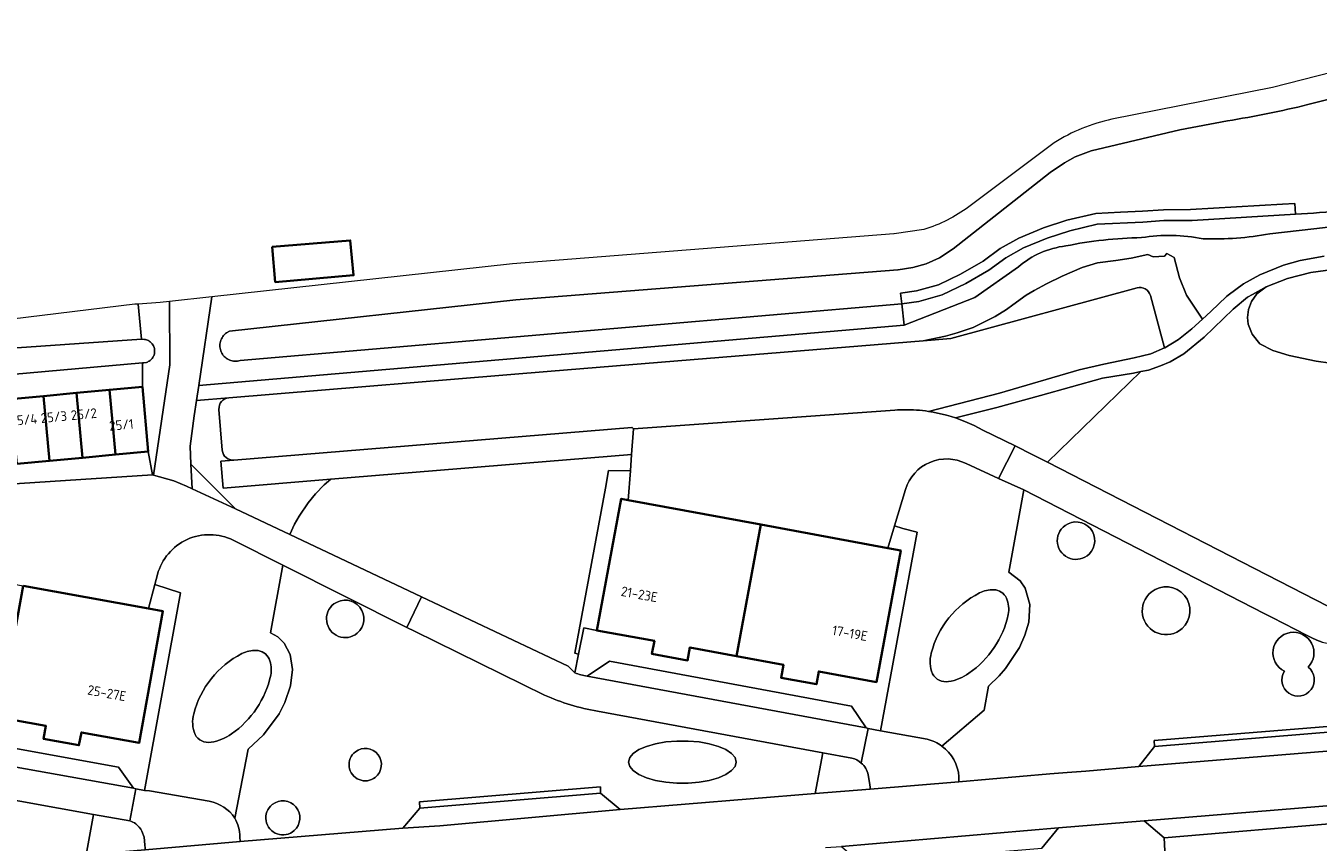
# Model space of a CAD drawing. Extents: x 151587 to 155483, y 462503 to 464608.
# Tile 82 of 236: x 152714 to 152834, y 463892 to 463968. Entities that reach past the tile are written whole.
import ezdxf
from ezdxf.enums import TextEntityAlignment as Align

# ---------------------------------------------------------------- set-up
doc = ezdxf.new("R2010")
doc.units = 0
doc.header["$LTSCALE"] = 0.5
for name, color, linetype, lineweight in [('B-RO-GR-BEPLANTING_CULTUUR_HEESTERS-GV', 251, 'CONTINUOUS', 18), ('B-RO-OG-BEBOUWING-GV', 6, 'CONTINUOUS', 35), ('B-RO-OG-BEBOUWING-T18', 1, 'CONTINUOUS', 18), ('B-RO-OG-TERREIN_CULTUURSCHEIDING-GV', 251, 'CONTINUOUS', 18), ('B-RO-OG-WATER_MEER-GV', 251, 'CONTINUOUS', 18), ('B-RO-OG-WATER_SLOOT-GV', 251, 'CONTINUOUS', 18), ('B-RO-VH-VERHARDING_ASFALT-GV', 251, 'CONTINUOUS', 18), ('B-RO-VH-VERHARDING_BETON-GV', 251, 'CONTINUOUS', 18), ('B-RO-VH-VERHARDING_BETONSTRAATSTEEN-GV', 251, 'CONTINUOUS', 18), ('B-RO-VH-VERHARDING_HALFVERHARDING_GRIND-GV', 251, 'CONTINUOUS', 18), ('B-RO-VH-VERHARDING_STRAATBAKSTEEN-GV', 251, 'CONTINUOUS', 18), ('B-RO-VH-VERHARDING_TEGEL-GV', 251, 'CONTINUOUS', 18)]:
    doc.layers.add(name, color=color, linetype=linetype, lineweight=lineweight)
doc.styles.add('NLCS-ISO-M200-T18', font='NLCS-ISO.ttf', dxfattribs={"height": 0.36})

msp = doc.modelspace()

# ---------------------------------------------------------------- linework, layer by layer
at = {"layer": 'B-RO-GR-BEPLANTING_CULTUUR_HEESTERS-GV', "flags": 128}
for points in [[(152817.325, 463943.524), (152800.1, 463938.849), (152797.526, 463938.637), (152763.097, 463935.808), (152733.269, 463933.357)], [(152798.023, 463932.097), (152804.595, 463933.792), (152811.953, 463935.957), (152814.259, 463936.475), (152817.043, 463937.043), (152818.591, 463937.414), (152819.868, 463937.971), (152818.552, 463942.821)], [(152732.357, 463932.28), (152732.662, 463928.503)], [(152733.741, 463927.587), (152770.579, 463930.615), (152770.584, 463930.615), (152770.724, 463930.475), (152794.911, 463932.228), (152795.148, 463932.241), (152795.385, 463932.25), (152795.622, 463932.256), (152795.86, 463932.258), (152796.097, 463932.256), (152796.334, 463932.25), (152796.617, 463932.238), (152796.899, 463932.221), (152797.181, 463932.198), (152797.462, 463932.17), (152797.743, 463932.136), (152798.023, 463932.097)]]:
    msp.add_lwpolyline(points, dxfattribs=at)
at = {"layer": 'B-RO-GR-BEPLANTING_CULTUUR_HEESTERS-GV'}
for points in [[(152818.552, 463942.821, 0.4146124), (152817.325, 463943.524)], [(152733.269, 463933.357, 0.4136411), (152732.357, 463932.28)], [(152732.662, 463928.503, 0.4135173), (152733.741, 463927.587)]]:
    msp.add_lwpolyline(points, format="xyb", dxfattribs=at)
at = {"layer": 'B-RO-OG-BEBOUWING-GV', "flags": 128}
for points in [[(152737.264, 463947.33), (152737.56, 463944.06), (152744.817, 463944.694), (152744.507, 463947.924)], [(152713.636, 463927.24), (152716.683, 463927.528), (152716.117, 463933.521), (152713.07, 463933.233)], [(152719.731, 463927.816), (152719.165, 463933.809), (152716.117, 463933.521), (152716.683, 463927.528)], [(152722.779, 463928.103), (152722.213, 463934.097), (152719.165, 463933.809), (152719.731, 463927.816)], [(152722.779, 463928.103), (152725.814, 463928.39), (152725.263, 463934.385), (152722.213, 463934.097)], [(152770.226, 463923.9), (152769.582, 463924.019), (152767.311, 463911.836), (152772.65, 463910.863), (152772.428, 463909.664), (152775.719, 463909.055), (152775.941, 463910.253), (152780.263, 463909.452), (152782.518, 463921.623)], [(152780.263, 463909.452), (152784.595, 463908.65), (152784.373, 463907.451), (152787.644, 463906.845), (152787.866, 463908.044), (152793.199, 463907.056), (152795.454, 463919.226), (152794.263, 463919.447), (152782.518, 463921.623)], [(152714.226, 463915.97), (152712.009, 463903.788), (152716.344, 463902.998), (152716.125, 463901.799), (152719.399, 463901.203), (152719.618, 463902.402), (152724.957, 463901.43), (152727.175, 463913.613), (152725.825, 463913.859)]]:
    msp.add_lwpolyline(points, close=True, dxfattribs=at)
at = {"layer": 'B-RO-OG-TERREIN_CULTUURSCHEIDING-GV', "flags": 128}
for points in [[(152840.854, 463949.814), (152833.68, 463948.995), (152829.597, 463948.528)], [(152806.354, 463945.483), (152802.298, 463942.653), (152795.779, 463940.063), (152730.483, 463934.48), (152730.283, 463933.112), (152733.269, 463933.357), (152763.097, 463935.808), (152797.526, 463938.637), (152799.608, 463939.047), (152800.678, 463939.365), (152802.139, 463939.876), (152803.342, 463940.439), (152804.193, 463940.867), (152805.251, 463941.519), (152805.836, 463941.961), (152807.072, 463942.856), (152807.798, 463943.294), (152808.952, 463943.893), (152810.405, 463944.607), (152812.232, 463945.405), (152813.665, 463945.835), (152815.37, 463946.069), (152816.774, 463946.285), (152818.334, 463946.613), (152818.802, 463946.404), (152819.847, 463946.47), (152820.076, 463946.706), (152820.759, 463946.349), (152821.235, 463944.457), (152821.888, 463942.851), (152823.373, 463940.635), (152824.152, 463941.354), (152825.597, 463942.715), (152825.749, 463942.858), (152827.181, 463943.895), (152828.678, 463944.741), (152830.867, 463945.624), (152832.424, 463946.071), (152834.629, 463946.465)], [(152818.552, 463942.821), (152819.868, 463937.971), (152819.896, 463937.983), (152821.15, 463938.745), (152822.387, 463939.726), (152823.373, 463940.635), (152821.888, 463942.851), (152821.235, 463944.457), (152820.759, 463946.349), (152820.076, 463946.706), (152819.847, 463946.47), (152818.802, 463946.404), (152818.334, 463946.613), (152816.774, 463946.285), (152815.37, 463946.069), (152813.665, 463945.835), (152812.232, 463945.405), (152810.405, 463944.607), (152808.952, 463943.893), (152807.798, 463943.294), (152807.072, 463942.856), (152805.836, 463941.961), (152805.251, 463941.519), (152804.193, 463940.867), (152803.342, 463940.439), (152802.139, 463939.876), (152800.678, 463939.365), (152799.608, 463939.047), (152797.526, 463938.637)], [(152835.9, 463945.298), (152833.415, 463944.945), (152831.253, 463944.41), (152829.258, 463943.614), (152828.411, 463942.964), (152827.914, 463942.256), (152827.641, 463941.514), (152827.558, 463940.783), (152827.619, 463940.168), (152827.962, 463939.235), (152828.691, 463938.351), (152829.873, 463937.72), (152831.39, 463937.28), (152833.897, 463936.749), (152835.212, 463936.565)], [(152797.526, 463938.637), (152800.1, 463938.849), (152817.325, 463943.524)], [(152835.212, 463936.565), (152833.897, 463936.749), (152831.39, 463937.28), (152829.873, 463937.72), (152828.691, 463938.351), (152827.962, 463939.235), (152827.619, 463940.168), (152827.558, 463940.783), (152827.641, 463941.514), (152827.914, 463942.256), (152828.411, 463942.964), (152829.258, 463943.614), (152828, 463942.921), (152827.54, 463942.668), (152826.226, 463941.558), (152823.543, 463938.97), (152821.646, 463937.425), (152820.39, 463936.674), (152819.504, 463936.303), (152818.384, 463935.925), (152817.683, 463935.785), (152809.026, 463927.39), (152834.989, 463914.082)], [(152733.269, 463933.357), (152730.283, 463933.112), (152730.073, 463931.676)], [(152732.662, 463928.503), (152732.357, 463932.28)], [(152730.073, 463931.676), (152729.678, 463928.883), (152729.763, 463927.22), (152733.886, 463923.078), (152738.904, 463920.703), (152739.352, 463921.666), (152739.765, 463922.414), (152740.596, 463923.644), (152741.285, 463924.473), (152742.105, 463925.303), (152742.701, 463925.815), (152732.747, 463924.997), (152732.542, 463927.488), (152733.741, 463927.587)], [(152804.507, 463925.897), (152801.499, 463927.266)], [(152799.263, 463901.126), (152803.169, 463904.457), (152803.566, 463906.668), (152804.557, 463907.624), (152805.156, 463908.309), (152806.435, 463910.252), (152806.943, 463911.39), (152807.291, 463912.609), (152807.395, 463914.239), (152806.974, 463915.73), (152806.49, 463916.436), (152805.459, 463917.209), (152806.829, 463924.841), (152804.507, 463925.897)], [(152795.899, 463924.886), (152794.883, 463921.509), (152795.642, 463921.269), (152796.979, 463920.934), (152793.592, 463902.54), (152797.903, 463901.771)], [(152834.44, 463910.756), (152833.97, 463910.935), (152833.511, 463911.141), (152833.065, 463911.372), (152829.831, 463913.032), (152829.09, 463913.413), (152806.829, 463924.841), (152805.459, 463917.209), (152806.49, 463916.436), (152806.974, 463915.73), (152807.395, 463914.239), (152807.291, 463912.609), (152806.943, 463911.39), (152806.435, 463910.252), (152805.156, 463908.309), (152804.557, 463907.624), (152803.566, 463906.668), (152803.169, 463904.457), (152799.263, 463901.126)], [(152733.813, 463894.473), (152735.047, 463900.852), (152736.49, 463902.187), (152737.912, 463904.119), (152738.46, 463905.176), (152738.989, 463906.705), (152739.173, 463908.205), (152738.948, 463909.596), (152738.38, 463910.652), (152737.798, 463911.229), (152737.131, 463911.623), (152738.274, 463917.872), (152733.665, 463920.187)], [(152749.739, 463912.115), (152738.334, 463917.842), (152738.274, 463917.872), (152737.131, 463911.623), (152737.798, 463911.229), (152738.38, 463910.652), (152738.948, 463909.596), (152739.173, 463908.205), (152738.989, 463906.705), (152738.46, 463905.176), (152737.912, 463904.119), (152736.49, 463902.187), (152735.047, 463900.852), (152733.813, 463894.473)], [(152726.662, 463917.006), (152726.418, 463916.092), (152728.78, 463915.319), (152725.477, 463897.036)], [(152762.496, 463905.844), (152750.446, 463911.76), (152749.739, 463912.115)], [(152734.299, 463892.738), (152734.323, 463892.303), (152749.364, 463893.527), (152750.945, 463895.373), (152750.908, 463895.975), (152767.668, 463897.353), (152767.677, 463896.779), (152769.494, 463895.248), (152787.523, 463896.736), (152788.252, 463900.518), (152767.385, 463904.363)], [(152800.839, 463897.825), (152809.264, 463898.549), (152810.84, 463898.68), (152812.572, 463898.825), (152817.477, 463899.246), (152818.945, 463901.091), (152818.913, 463901.64), (152836.082, 463903.029)], [(152790.935, 463900.024), (152788.252, 463900.518), (152787.523, 463896.736), (152792.617, 463897.157), (152792.608, 463897.307), (152792.59, 463897.59), (152792.441, 463898.478)], [(152674.773, 463887.01), (152680.291, 463887.538), (152681.901, 463889.423), (152681.849, 463890.01), (152688.201, 463890.637), (152688.38, 463890.652), (152689.242, 463890.725), (152691.539, 463890.92), (152698.59, 463891.621), (152700.525, 463889.462), (152712.431, 463890.45), (152720.056, 463891.083), (152720.742, 463894.809), (152697.359, 463899.02), (152695.798, 463899.368)], [(152800.839, 463898.284), (152800.839, 463897.825)], [(152725.477, 463897.036), (152725.937, 463896.984), (152731.454, 463896.038)], [(152724.098, 463894.205), (152720.742, 463894.809), (152720.056, 463891.083), (152725.521, 463891.537), (152725.515, 463891.687), (152725.502, 463891.985), (152725.421, 463892.696), (152725.219, 463893.265)]]:
    msp.add_lwpolyline(points, dxfattribs=at)
at = {"layer": 'B-RO-OG-TERREIN_CULTUURSCHEIDING-GV'}
for points in [[(152817.734, 463948.175, 0.0470983), (152810.721, 463947.405)], [(152823.435, 463948.07, 0.0920741), (152817.734, 463948.175)], [(152829.597, 463948.528, -0.0544681), (152823.435, 463948.07)], [(152810.721, 463947.405, 0.1501955), (152806.354, 463945.483)], [(152817.325, 463943.524, -0.4146124), (152818.552, 463942.821)], [(152732.357, 463932.28, -0.4136411), (152733.269, 463933.357)], [(152733.741, 463927.587, -0.4135173), (152732.662, 463928.503)], [(152801.499, 463927.266, 0.4678893), (152795.899, 463924.886)], [(152812.884, 463918.897, -1.0759628), (152810.658, 463921.542)], [(152810.658, 463921.542, 1.0759628), (152812.884, 463918.897)], [(152810.658, 463921.542, -0.9293708), (152812.884, 463918.897)], [(152812.884, 463918.897, 0.9293708), (152810.658, 463921.542)], [(152733.665, 463920.187, 0.4711098), (152726.662, 463917.006)], [(152804.054, 463915.595, 0.1284383), (152802.738, 463915.3)], [(152802.738, 463915.3, -0.1284383), (152804.054, 463915.595)], [(152805.242, 463914.822, 0.2870834), (152804.054, 463915.595)], [(152804.054, 463915.595, -0.2870834), (152805.242, 463914.822)], [(152818.634, 463915.382, -0.9733671), (152821.482, 463911.998)], [(152821.482, 463911.998, 0.9733671), (152818.634, 463915.382)], [(152742.991, 463914.281, 1.0214006), (152745.149, 463911.568)], [(152745.149, 463911.568, -1.0214006), (152742.991, 463914.281)], [(152745.149, 463911.568, 0.979051), (152742.991, 463914.281)], [(152742.991, 463914.281, -0.979051), (152745.149, 463911.568)], [(152802.738, 463915.3, 0.2146268), (152798.278, 463909.734)], [(152798.278, 463909.734, -0.2146268), (152802.738, 463915.3)], [(152805.397, 463913.295, 0.1460619), (152805.242, 463914.822)], [(152805.242, 463914.822, -0.1460619), (152805.397, 463913.295)], [(152821.482, 463911.998, -1.0272701), (152818.634, 463915.382)], [(152818.634, 463915.382, 1.0272701), (152821.482, 463911.998)], [(152801.765, 463907.877, 0.1911726), (152805.397, 463913.295)], [(152805.397, 463913.295, -0.1911726), (152801.765, 463907.877)], [(152830.956, 463908.064, -3.0791516), (152833.155, 463908.439)], [(152833.155, 463908.439, 3.0791516), (152830.956, 463908.064)], [(152730.023, 463904.119, -0.2148456), (152734.483, 463909.685)], [(152734.483, 463909.685, 0.2148456), (152730.023, 463904.119)], [(152734.483, 463909.685, -0.1284383), (152735.799, 463909.98)], [(152735.799, 463909.98, 0.1284383), (152734.483, 463909.685)], [(152735.799, 463909.98, -0.286602), (152736.987, 463909.208)], [(152736.987, 463909.208, 0.286602), (152735.799, 463909.98)], [(152798.278, 463909.734, 0.1682033), (152798.394, 463907.831)], [(152798.394, 463907.831, -0.1682033), (152798.278, 463909.734)], [(152736.987, 463909.208, -0.1459016), (152737.142, 463907.68)], [(152737.142, 463907.68, 0.1459016), (152736.987, 463909.208)], [(152833.155, 463908.439, -2.2443094), (152830.956, 463908.064)], [(152830.956, 463908.064, 2.2443094), (152833.155, 463908.439)], [(152737.142, 463907.68, -0.1911726), (152733.51, 463902.262)], [(152733.51, 463902.262, 0.1911726), (152737.142, 463907.68)], [(152798.394, 463907.831, 0.3257565), (152799.88, 463907.107)], [(152799.88, 463907.107, -0.3257565), (152798.394, 463907.831)], [(152799.88, 463907.107, 0.1200205), (152801.765, 463907.877)], [(152801.765, 463907.877, -0.1200205), (152799.88, 463907.107)], [(152767.385, 463904.363, -0.0644064), (152762.496, 463905.844)], [(152730.139, 463902.216, -0.1681394), (152730.023, 463904.119)], [(152730.023, 463904.119, 0.1681394), (152730.139, 463902.216)], [(152733.51, 463902.262, -0.1200205), (152731.625, 463901.492)], [(152731.625, 463901.492, 0.1200205), (152733.51, 463902.262)], [(152731.625, 463901.492, -0.3257565), (152730.139, 463902.216)], [(152730.139, 463902.216, 0.3257565), (152731.625, 463901.492)], [(152797.903, 463901.771, -0.0962869), (152799.263, 463901.126)], [(152799.263, 463901.126, -0.2173322), (152800.839, 463898.284)], [(152744.977, 463900.605, 1.0056718), (152746.816, 463898.235)], [(152746.816, 463898.235, -1.0056718), (152744.977, 463900.605)], [(152746.816, 463898.235, 0.994737), (152744.977, 463900.605)], [(152744.977, 463900.605, -0.994737), (152746.816, 463898.235)], [(152791.798, 463899.554, 0.1479742), (152790.935, 463900.024)], [(152792.441, 463898.478, 0.1645913), (152791.798, 463899.554)], [(152731.454, 463896.038, -0.2003532), (152733.813, 463894.473)], [(152737.28, 463895.722, 1.0229217), (152739.312, 463893.307)], [(152739.312, 463893.307, -1.0229217), (152737.28, 463895.722)], [(152739.312, 463893.307, 0.9765934), (152737.28, 463895.722)], [(152737.28, 463895.722, -0.9765934), (152739.312, 463893.307)], [(152724.658, 463893.932, 0.0875791), (152724.098, 463894.205)], [(152725.219, 463893.265, 0.12275), (152724.658, 463893.932)], [(152733.813, 463894.473, -0.1140518), (152734.299, 463892.738)]]:
    msp.add_lwpolyline(points, format="xyb", dxfattribs=at)
at = {"layer": 'B-RO-OG-TERREIN_CULTUURSCHEIDING-GV', "flags": 128}
for points in [[(152725.814, 463928.39), (152726.218, 463926.231), (152726.295, 463926.21), (152727.818, 463936.41), (152727.779, 463942.256), (152726.928, 463942.162), (152724.873, 463942.026), (152725.182, 463938.771), (152725.467, 463938.766), (152725.56, 463938.747), (152725.652, 463938.721), (152725.741, 463938.687), (152725.826, 463938.646), (152725.908, 463938.597), (152725.985, 463938.541), (152726.057, 463938.479), (152726.124, 463938.411), (152726.184, 463938.337), (152726.238, 463938.259), (152726.284, 463938.176), (152726.324, 463938.089), (152726.356, 463937.999), (152726.38, 463937.907), (152726.395, 463937.813), (152726.403, 463937.719), (152726.402, 463937.623), (152726.394, 463937.529), (152726.377, 463937.435), (152726.352, 463937.343), (152726.319, 463937.254), (152726.279, 463937.168), (152726.231, 463937.085), (152726.176, 463937.007), (152726.115, 463936.934), (152726.048, 463936.867), (152725.975, 463936.806), (152725.897, 463936.751), (152725.815, 463936.703), (152725.729, 463936.663), (152725.639, 463936.63), (152725.389, 463936.589), (152725.264, 463936.578), (152725.263, 463934.385)], [(152808.391, 463933.583), (152804.346, 463932.465), (152800.654, 463931.525), (152800.512, 463931.489), (152801.387, 463931.175), (152802.237, 463930.799), (152803.057, 463930.361), (152806.055, 463928.913), (152807.687, 463928.076), (152809.026, 463927.39), (152817.683, 463935.785), (152816.982, 463935.645), (152814.127, 463935.168)], [(152770.579, 463930.615), (152733.741, 463927.587), (152732.542, 463927.488), (152732.747, 463924.997), (152742.701, 463925.815), (152770.543, 463928.104), (152770.724, 463930.475), (152770.584, 463930.615)], [(152765.639, 463909.644), (152765.285, 463909.714), (152768.113, 463924.987), (152768.417, 463926.628), (152770.428, 463926.592), (152770.543, 463928.104), (152742.701, 463925.815), (152742.105, 463925.303), (152741.285, 463924.473), (152740.596, 463923.644), (152739.765, 463922.414), (152739.352, 463921.666), (152738.904, 463920.703), (152751.107, 463914.927), (152764.661, 463908.512), (152765.296, 463907.912)], [(152729.881, 463924.92), (152733.886, 463923.078), (152729.763, 463927.22)], [(152775.767, 463897.708), (152776.785, 463897.793), (152777.736, 463897.959), (152778.578, 463898.199), (152779.275, 463898.503), (152779.795, 463898.857), (152780.117, 463899.246), (152780.226, 463899.653), (152780.117, 463900.06), (152779.795, 463900.449), (152779.275, 463900.803), (152778.578, 463901.107), (152777.736, 463901.347), (152776.785, 463901.513), (152775.767, 463901.598), (152774.725, 463901.598), (152773.707, 463901.513), (152772.756, 463901.347), (152771.914, 463901.107), (152771.217, 463900.803), (152770.697, 463900.449), (152770.375, 463900.06), (152770.266, 463899.653), (152770.375, 463899.246), (152770.697, 463898.857), (152771.217, 463898.503), (152771.914, 463898.199), (152772.756, 463897.959), (152773.707, 463897.793), (152774.725, 463897.708)], [(152775.767, 463897.708), (152774.725, 463897.708), (152773.707, 463897.793), (152772.756, 463897.959), (152771.914, 463898.199), (152771.217, 463898.503), (152770.697, 463898.857), (152770.375, 463899.246), (152770.266, 463899.653), (152770.375, 463900.06), (152770.697, 463900.449), (152771.217, 463900.803), (152771.914, 463901.107), (152772.756, 463901.347), (152773.707, 463901.513), (152774.725, 463901.598), (152775.767, 463901.598), (152776.785, 463901.513), (152777.736, 463901.347), (152778.578, 463901.107), (152779.275, 463900.803), (152779.795, 463900.449), (152780.117, 463900.06), (152780.226, 463899.653), (152780.117, 463899.246), (152779.795, 463898.857), (152779.275, 463898.503), (152778.578, 463898.199), (152777.736, 463897.959), (152776.785, 463897.793)], [(152838.278, 463895.891), (152836.582, 463894.051), (152819.842, 463892.649), (152819.991, 463889.662), (152843.706, 463891.534), (152844.294, 463896.373), (152839.596, 463895.971)]]:
    msp.add_lwpolyline(points, close=True, dxfattribs=at)
at = {"layer": 'B-RO-OG-WATER_MEER-GV'}
for points in [[(152844.743, 463963.954, -0.0248201), (152833.141, 463960.484)], [(152833.141, 463960.484, -0.0199943), (152825.689, 463958.983)], [(152831.975, 463950.34, 0.017419), (152840.934, 463951.166)]]:
    msp.add_lwpolyline(points, format="xyb", dxfattribs=at)
at = {"layer": 'B-RO-OG-WATER_MEER-GV', "flags": 128}
msp.add_lwpolyline([(152825.689, 463958.983), (152821.272, 463958.158), (152813.083, 463956.199), (152811.583, 463955.651), (152810.599, 463955.083), (152809.284, 463954.199), (152800.292, 463947.153), (152799.053, 463946.298), (152797.811, 463945.738), (152796.566, 463945.409), (152795.206, 463945.2), (152795.185, 463945.197), (152759.821, 463942.417), (152733.322, 463939.508), (152733.065, 463939.368), (152732.966, 463939.293), (152732.873, 463939.21), (152732.788, 463939.119), (152732.711, 463939.021), (152732.643, 463938.917), (152732.584, 463938.808), (152732.535, 463938.693), (152732.495, 463938.575), (152732.467, 463938.454), (152732.448, 463938.331), (152732.441, 463938.207), (152732.444, 463938.083), (152732.458, 463937.959), (152732.483, 463937.837), (152732.518, 463937.718), (152732.563, 463937.602), (152732.618, 463937.49), (152732.683, 463937.384), (152732.756, 463937.283), (152732.838, 463937.19), (152732.928, 463937.103), (152733.025, 463937.025), (152733.128, 463936.956), (152733.237, 463936.896), (152733.35, 463936.845), (152733.468, 463936.804), (152733.589, 463936.774), (152733.712, 463936.754), (152733.836, 463936.745), (152733.96, 463936.747), (152734.084, 463936.759), (152734.326, 463936.816), (152795.557, 463942.052), (152795.422, 463943.043), (152796.916, 463943.247), (152798.937, 463943.821), (152800.992, 463944.808), (152803.067, 463945.997), (152804.64, 463947.162), (152806.372, 463948.142), (152808.653, 463949.08), (152810.824, 463949.784), (152813.493, 463950.406), (152815.801, 463950.536), (152817.813, 463950.611), (152819.773, 463950.755), (152822.263, 463950.767), (152830.794, 463951.272), (152831.916, 463951.338), (152831.975, 463950.34)], dxfattribs=at)
msp.add_lwpolyline([(152795.557, 463942.052), (152797.12, 463942.265), (152799.291, 463942.882), (152801.465, 463943.926), (152803.615, 463945.158), (152805.188, 463946.323), (152806.81, 463947.241), (152809.002, 463948.142), (152811.087, 463948.818), (152813.639, 463949.413), (152817.868, 463949.613), (152819.807, 463949.755), (152822.416, 463949.775), (152831.975, 463950.34), (152831.916, 463951.338), (152830.794, 463951.272), (152822.263, 463950.767), (152819.773, 463950.755), (152817.813, 463950.611), (152815.801, 463950.536), (152813.493, 463950.406), (152810.824, 463949.784), (152808.653, 463949.08), (152806.372, 463948.142), (152804.64, 463947.162), (152803.067, 463945.997), (152800.992, 463944.808), (152798.937, 463943.821), (152796.916, 463943.247), (152795.422, 463943.043)], close=True, dxfattribs=at)
at = {"layer": 'B-RO-OG-WATER_SLOOT-GV', "flags": 128}
for points in [[(152852.186, 463967.773), (152829.843, 463962.054), (152814.994, 463959.129)], [(152795.557, 463942.052), (152734.326, 463936.816), (152734.084, 463936.759), (152733.96, 463936.747), (152733.836, 463936.745), (152733.712, 463936.754), (152733.589, 463936.774), (152733.468, 463936.804), (152733.35, 463936.845), (152733.237, 463936.896), (152733.128, 463936.956), (152733.025, 463937.025), (152732.928, 463937.103), (152732.838, 463937.19), (152732.756, 463937.283), (152732.683, 463937.384), (152732.618, 463937.49), (152732.563, 463937.602), (152732.518, 463937.718), (152732.483, 463937.837), (152732.458, 463937.959), (152732.444, 463938.083), (152732.441, 463938.207), (152732.448, 463938.331), (152732.467, 463938.454), (152732.495, 463938.575), (152732.535, 463938.693), (152732.584, 463938.808), (152732.643, 463938.917), (152732.711, 463939.021), (152732.788, 463939.119), (152732.873, 463939.21), (152732.966, 463939.293), (152733.065, 463939.368), (152733.322, 463939.508), (152759.821, 463942.417), (152795.185, 463945.197), (152795.206, 463945.2), (152796.566, 463945.409), (152797.811, 463945.738), (152799.053, 463946.298), (152800.292, 463947.153), (152809.284, 463954.199), (152810.599, 463955.083), (152811.583, 463955.651), (152813.083, 463956.199), (152821.272, 463958.158), (152825.689, 463958.983)], [(152809.639, 463956.944), (152801.743, 463951.027)], [(152831.975, 463950.34), (152822.416, 463949.775), (152819.807, 463949.755), (152817.868, 463949.613), (152813.639, 463949.413), (152811.087, 463948.818), (152809.002, 463948.142), (152806.81, 463947.241), (152805.188, 463946.323), (152803.615, 463945.158), (152801.465, 463943.926), (152799.291, 463942.882), (152797.12, 463942.265), (152795.557, 463942.052), (152795.779, 463940.063), (152802.298, 463942.653), (152806.354, 463945.483)], [(152797.588, 463948.942), (152794.836, 463948.516), (152794.807, 463948.514), (152759.518, 463945.74), (152731.686, 463942.685), (152730.483, 463934.48), (152795.779, 463940.063), (152795.557, 463942.052)], [(152829.597, 463948.528), (152833.68, 463948.995), (152840.854, 463949.814)], [(152701.35, 463934.45), (152725.264, 463936.578), (152725.389, 463936.589), (152725.639, 463936.63), (152725.729, 463936.663), (152725.815, 463936.703), (152725.897, 463936.751), (152725.975, 463936.806), (152726.048, 463936.867), (152726.115, 463936.934), (152726.176, 463937.007), (152726.231, 463937.085), (152726.279, 463937.168), (152726.319, 463937.254), (152726.352, 463937.343), (152726.377, 463937.435), (152726.394, 463937.529), (152726.402, 463937.623), (152726.403, 463937.719), (152726.395, 463937.813), (152726.38, 463937.907), (152726.356, 463937.999), (152726.324, 463938.089), (152726.284, 463938.176), (152726.238, 463938.259), (152726.184, 463938.337), (152726.124, 463938.411), (152726.057, 463938.479), (152725.985, 463938.541), (152725.908, 463938.597), (152725.826, 463938.646), (152725.741, 463938.687), (152725.652, 463938.721), (152725.56, 463938.747), (152725.467, 463938.766), (152725.182, 463938.771), (152700.761, 463937.076)]]:
    msp.add_lwpolyline(points, dxfattribs=at)
at = {"layer": 'B-RO-OG-WATER_SLOOT-GV'}
for points in [[(152833.141, 463960.484, 0.0248201), (152844.743, 463963.954)], [(152825.689, 463958.983, 0.0199943), (152833.141, 463960.484)], [(152814.994, 463959.129, 0.0897401), (152809.639, 463956.944)], [(152801.743, 463951.027, -0.0872519), (152797.588, 463948.942)], [(152840.934, 463951.166, -0.017419), (152831.975, 463950.34)], [(152810.721, 463947.405, -0.0470983), (152817.734, 463948.175)], [(152817.734, 463948.175, -0.0920741), (152823.435, 463948.07)], [(152823.435, 463948.07, 0.0544681), (152829.597, 463948.528)], [(152806.354, 463945.483, -0.1501955), (152810.721, 463947.405)]]:
    msp.add_lwpolyline(points, format="xyb", dxfattribs=at)
at = {"layer": 'B-RO-OG-WATER_SLOOT-GV', "flags": 128}
for points in [[(152725.182, 463938.771), (152724.873, 463942.026), (152724.582, 463942.006), (152700.312, 463939.075), (152700.761, 463937.076)], [(152713.07, 463933.233), (152716.117, 463933.521), (152719.165, 463933.809), (152722.213, 463934.097), (152725.263, 463934.385), (152725.264, 463936.578), (152701.35, 463934.45), (152701.858, 463932.188), (152703.926, 463932.37), (152706.974, 463932.658), (152710.022, 463932.946)]]:
    msp.add_lwpolyline(points, close=True, dxfattribs=at)
at = {"layer": 'B-RO-VH-VERHARDING_ASFALT-GV', "flags": 128}
msp.add_lwpolyline([(152806.055, 463928.913), (152804.507, 463925.897), (152806.829, 463924.841), (152829.09, 463913.413), (152829.831, 463913.032), (152833.065, 463911.372), (152833.511, 463911.141), (152833.97, 463910.935), (152834.44, 463910.756), (152861.429, 463905.51), (152862.058, 463908.587), (152836.417, 463913.307), (152835.98, 463913.388), (152835.218, 463913.653), (152835.273, 463913.936), (152834.989, 463914.082), (152809.026, 463927.39), (152807.687, 463928.076)], close=True, dxfattribs=at)
for points in [[(152765.296, 463907.912), (152764.661, 463908.512), (152751.107, 463914.927), (152749.739, 463912.115)], [(152749.739, 463912.115), (152750.446, 463911.76), (152762.496, 463905.844)], [(152791.798, 463899.554), (152791.8, 463899.566), (152792.44, 463902.757), (152792.262, 463902.812), (152766.423, 463907.601)], [(152767.385, 463904.363), (152788.252, 463900.518), (152790.935, 463900.024)], [(152695.798, 463899.368), (152697.359, 463899.02), (152720.742, 463894.809), (152724.098, 463894.205), (152724.674, 463897.169), (152724.439, 463897.222), (152698.575, 463901.866), (152697.049, 463902.124)]]:
    msp.add_lwpolyline(points, dxfattribs=at)
at = {"layer": 'B-RO-VH-VERHARDING_ASFALT-GV'}
for points in [[(152766.423, 463907.601, -0.0612152), (152765.296, 463907.912)], [(152762.496, 463905.844, 0.0644064), (152767.385, 463904.363)], [(152790.935, 463900.024, -0.1479742), (152791.798, 463899.554)]]:
    msp.add_lwpolyline(points, format="xyb", dxfattribs=at)
at = {"layer": 'B-RO-VH-VERHARDING_BETON-GV', "flags": 128}
for points in [[(152804.507, 463925.897), (152806.055, 463928.913), (152803.057, 463930.361), (152802.237, 463930.799), (152801.387, 463931.175), (152800.512, 463931.489), (152800.106, 463931.623), (152799.696, 463931.745), (152799.282, 463931.853), (152798.865, 463931.948), (152798.445, 463932.029), (152798.023, 463932.097), (152797.743, 463932.136), (152797.462, 463932.17), (152797.181, 463932.198), (152796.899, 463932.221), (152796.617, 463932.238), (152796.334, 463932.25), (152796.097, 463932.256), (152795.86, 463932.258), (152795.622, 463932.256), (152795.385, 463932.25), (152795.148, 463932.241), (152794.911, 463932.228), (152770.724, 463930.475), (152770.543, 463928.104), (152770.428, 463926.592), (152770.226, 463923.9), (152782.518, 463921.623), (152794.263, 463919.447), (152794.883, 463921.509), (152795.899, 463924.886)], [(152738.334, 463917.842), (152749.739, 463912.115), (152751.107, 463914.927), (152738.904, 463920.703), (152733.886, 463923.078), (152729.881, 463924.92), (152729.339, 463925.169), (152728.179, 463925.684), (152726.295, 463926.21), (152726.218, 463926.231), (152704.403, 463924.8), (152701.9, 463924.547), (152701.93, 463924.18), (152702.238, 463920.44), (152702.284, 463919.882), (152702.428, 463918.117), (152714.226, 463915.97), (152725.825, 463913.859), (152726.418, 463916.092), (152726.662, 463917.006)], [(152801.499, 463927.266), (152804.507, 463925.897)], [(152733.665, 463920.187), (152738.274, 463917.872), (152738.334, 463917.842)]]:
    msp.add_lwpolyline(points, dxfattribs=at)
at = {"layer": 'B-RO-VH-VERHARDING_BETON-GV'}
for points in [[(152795.899, 463924.886, -0.4678893), (152801.499, 463927.266)], [(152726.662, 463917.006, -0.4711098), (152733.665, 463920.187)]]:
    msp.add_lwpolyline(points, format="xyb", dxfattribs=at)
at = {"layer": 'B-RO-VH-VERHARDING_BETONSTRAATSTEEN-GV', "flags": 128}
for points in [[(152730.483, 463934.48), (152731.686, 463942.685), (152727.779, 463942.256), (152727.818, 463936.41), (152726.295, 463926.21), (152728.179, 463925.684), (152729.339, 463925.169), (152729.881, 463924.92), (152729.763, 463927.22), (152729.678, 463928.883), (152730.073, 463931.676), (152730.283, 463933.112)], [(152716.683, 463927.528), (152713.636, 463927.24), (152710.588, 463926.952), (152707.54, 463926.664), (152704.469, 463926.374), (152704.317, 463926.195), (152704.403, 463924.8), (152726.218, 463926.231), (152725.814, 463928.39), (152722.779, 463928.103), (152719.731, 463927.816)], [(152766.423, 463907.601), (152792.262, 463902.812), (152790.906, 463904.825), (152768.486, 463908.978)], [(152698.575, 463901.866), (152724.439, 463897.222), (152723.07, 463899.194), (152700.592, 463903.259)], [(152836.104, 463902.512), (152818.945, 463901.091), (152817.477, 463899.246), (152837.9, 463900.898)], [(152750.945, 463895.373), (152749.364, 463893.527), (152752.801, 463893.76), (152769.494, 463895.248), (152767.677, 463896.779)], [(152819.842, 463892.649), (152836.582, 463894.051), (152838.278, 463895.891), (152817.98, 463894.206)], [(152789.959, 463891.85), (152791.758, 463890.305), (152808.498, 463891.7), (152810.044, 463893.564)]]:
    msp.add_lwpolyline(points, close=True, dxfattribs=at)
at = {"layer": 'B-RO-VH-VERHARDING_HALFVERHARDING_GRIND-GV', "flags": 128}
msp.add_lwpolyline([(152834.629, 463946.465), (152832.424, 463946.071), (152830.867, 463945.624), (152828.678, 463944.741), (152827.181, 463943.895), (152825.749, 463942.858), (152825.597, 463942.715), (152824.152, 463941.354), (152823.373, 463940.635), (152822.387, 463939.726), (152821.15, 463938.745), (152819.896, 463937.983), (152819.868, 463937.971), (152818.591, 463937.414), (152817.043, 463937.043), (152814.259, 463936.475), (152811.953, 463935.957), (152804.595, 463933.792), (152798.023, 463932.097), (152798.445, 463932.029), (152798.865, 463931.948), (152799.282, 463931.853), (152799.696, 463931.745), (152800.106, 463931.623), (152800.512, 463931.489), (152800.654, 463931.525), (152804.346, 463932.465), (152808.391, 463933.583), (152814.127, 463935.168), (152816.982, 463935.645), (152817.683, 463935.785), (152818.384, 463935.925), (152819.504, 463936.303), (152820.39, 463936.674), (152821.646, 463937.425), (152823.543, 463938.97), (152826.226, 463941.558), (152827.54, 463942.668), (152828, 463942.921), (152829.258, 463943.614), (152831.253, 463944.41), (152833.415, 463944.945), (152835.9, 463945.298)], dxfattribs=at)
at = {"layer": 'B-RO-VH-VERHARDING_STRAATBAKSTEEN-GV', "flags": 128}
for points in [[(152766.423, 463907.601), (152768.486, 463908.978), (152790.906, 463904.825), (152792.262, 463902.812), (152792.44, 463902.757), (152793.592, 463902.54), (152796.979, 463920.934), (152795.642, 463921.269), (152794.883, 463921.509), (152794.263, 463919.447)], [(152794.263, 463919.447), (152795.454, 463919.226), (152793.199, 463907.056), (152787.866, 463908.044), (152787.644, 463906.845), (152784.373, 463907.451), (152784.595, 463908.65), (152780.263, 463909.452), (152775.941, 463910.253), (152775.719, 463909.055), (152772.428, 463909.664), (152772.65, 463910.863), (152767.311, 463911.836), (152766.118, 463912.062), (152765.639, 463909.644), (152765.296, 463907.912)], [(152797.903, 463901.771), (152793.592, 463902.54), (152792.44, 463902.757), (152791.8, 463899.566), (152791.798, 463899.554)], [(152788.49, 463891.735), (152789.959, 463891.85), (152810.044, 463893.564), (152817.98, 463894.206), (152838.278, 463895.891), (152837.9, 463900.898), (152817.477, 463899.246), (152812.572, 463898.825), (152810.84, 463898.68), (152809.264, 463898.549), (152800.839, 463897.825)], [(152800.839, 463897.825), (152792.617, 463897.157), (152787.523, 463896.736), (152769.494, 463895.248), (152752.801, 463893.76), (152749.364, 463893.527), (152734.323, 463892.303), (152725.521, 463891.537), (152720.056, 463891.083), (152712.431, 463890.45), (152700.525, 463889.462), (152680.291, 463887.538), (152674.773, 463887.01), (152666.47, 463886.212), (152662.2, 463885.819), (152657.551, 463885.392), (152658.014, 463880.309), (152658.371, 463880.333), (152678.53, 463882.312), (152681.413, 463882.591), (152700.971, 463884.483), (152705.32, 463884.89)], [(152792.441, 463898.478), (152792.59, 463897.59), (152792.608, 463897.307), (152792.617, 463897.157)], [(152792.617, 463897.157), (152800.839, 463897.825), (152800.839, 463898.284)], [(152724.674, 463897.169), (152724.098, 463894.205)], [(152731.454, 463896.038), (152725.937, 463896.984), (152725.477, 463897.036), (152724.674, 463897.169)], [(152819.991, 463889.662), (152819.842, 463892.649), (152817.98, 463894.206), (152810.044, 463893.564), (152808.498, 463891.7)], [(152725.219, 463893.265), (152725.421, 463892.696), (152725.502, 463891.985), (152725.515, 463891.687), (152725.521, 463891.537), (152734.323, 463892.303), (152734.299, 463892.738)]]:
    msp.add_lwpolyline(points, dxfattribs=at)
for points in [[(152712.009, 463903.788), (152707.681, 463904.576), (152707.463, 463903.376), (152704.169, 463903.976), (152704.388, 463905.175), (152699.065, 463906.128), (152697.835, 463906.347), (152697.248, 463903.121), (152697.049, 463902.124), (152698.575, 463901.866), (152700.592, 463903.259), (152723.07, 463899.194), (152724.439, 463897.222), (152724.674, 463897.169), (152725.477, 463897.036), (152728.78, 463915.319), (152726.418, 463916.092), (152725.825, 463913.859), (152727.175, 463913.613), (152724.957, 463901.43), (152719.618, 463902.402), (152719.399, 463901.203), (152716.125, 463901.799), (152716.344, 463902.998)], [(152836.104, 463902.512), (152836.082, 463903.029), (152818.913, 463901.64), (152818.945, 463901.091)], [(152750.945, 463895.373), (152767.677, 463896.779), (152767.668, 463897.353), (152750.908, 463895.975)]]:
    msp.add_lwpolyline(points, close=True, dxfattribs=at)
at = {"layer": 'B-RO-VH-VERHARDING_STRAATBAKSTEEN-GV'}
for points in [[(152765.296, 463907.912, 0.0612152), (152766.423, 463907.601)], [(152799.263, 463901.126, 0.0962869), (152797.903, 463901.771)], [(152800.839, 463898.284, 0.2173322), (152799.263, 463901.126)], [(152791.798, 463899.554, -0.1645913), (152792.441, 463898.478)], [(152733.813, 463894.473, 0.2003532), (152731.454, 463896.038)], [(152724.098, 463894.205, -0.0875791), (152724.658, 463893.932)], [(152724.658, 463893.932, -0.12275), (152725.219, 463893.265)], [(152734.299, 463892.738, 0.1140518), (152733.813, 463894.473)]]:
    msp.add_lwpolyline(points, format="xyb", dxfattribs=at)
at = {"layer": 'B-RO-VH-VERHARDING_TEGEL-GV', "flags": 128}
msp.add_lwpolyline([(152767.311, 463911.836), (152769.582, 463924.019), (152770.226, 463923.9), (152770.428, 463926.592), (152768.417, 463926.628), (152768.113, 463924.987), (152765.285, 463909.714), (152765.639, 463909.644), (152766.118, 463912.062)], close=True, dxfattribs=at)

# ---------------------------------------------------------------- texts
at = {"layer": 'B-RO-OG-BEBOUWING-T18', "style": 'NLCS-ISO-M200-T18'}
for s, rotation, p in [('25/3', 5.4, (152717.075, 463931.583)), ('25/2', 5.4, (152719.848, 463931.845)), ('25/4', 5.4, (152714.303, 463931.321)), ('25/1', 5.3, (152723.32, 463930.85)), ('21-23E', 349.7, (152771.258, 463915.183)), ('17-19E', 349.5, (152790.747, 463911.578)), ('25-27E', 349.7, (152721.979, 463906.038))]:
    msp.add_text(s, height=0.9, rotation=rotation, dxfattribs=at).set_placement(p, align=Align.MIDDLE)

doc.saveas('drawing.dxf')
